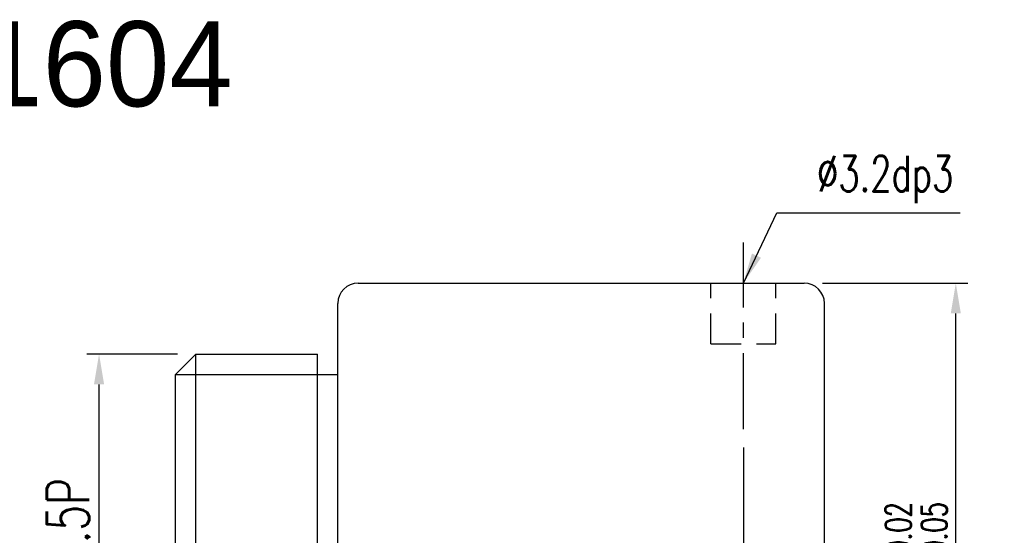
# Model space of a CAD drawing. Extents: x 22 to 593, y -64 to 86.
# Tile 7 of 7: x 71 to 119, y 60 to 86. Entities that reach past the tile are written whole.
import ezdxf

# ---------------------------------------------------------------- set-up
doc = ezdxf.new("R2010")
doc.units = 0
doc.header["$LTSCALE"] = 3
doc.header["$MEASUREMENT"] = 0
doc.header["$PDMODE"] = 1
doc.linetypes.add('CENTER', pattern=[2, 1.25, -0.25, 0.25, -0.25])
doc.linetypes.add('DASHED', pattern=[0.75, 0.5, -0.25])
doc.layers.get('DEFPOINTS').update_dxf_attribs({"linetype": 'CONTINUOUS'})
for name, color, linetype in [('CL', 1, 'CENTER'), ('DIM', 4, 'CONTINUOUS'), ('HID', 2, 'DASHED'), ('OUT', 3, 'CONTINUOUS')]:
    doc.layers.add(name, color=color, linetype=linetype)
doc.styles.add('DIM-7', font='SIMPLEX.shx', dxfattribs={"width": 0.7, "bigfont": 'chineset.shx'})
doc.dimstyles.new('CNS', dxfattribs={"dimtxt": 3.5, "dimasz": 2.5, "dimexe": 1, "dimexo": 1.5, "dimgap": 0.09, "dimtad": 0, "dimdsep": 46, "dimtxsty": 'DIM-7', "dimcen": 0.09, "dimclrd": 1, "dimclre": 1, "dimclrt": 4, "dimadec": 0, "dimazin": 0, "dimtfac": 1, "dimtix": 1, "dimtmove": 2, "dimatfit": 3, "dimfxl": 1, "dimtvp": 0.971429, "dimtolj": 1, "dimarcsym": 0})

# ---------------------------------------------------------------- blocks, each defined once
blk = doc.blocks.new('*D5')
at = {"layer": 'DEFPOINTS', "color": 0, "transparency": 16777216}
for p in [(74.654, 69.411), (79.431, 69.411), (79.431, 47.411)]:
    blk.add_point(p, dxfattribs=at)
at = {"layer": 'DIM', "color": 7, "lineweight": -2, "transparency": 16777216}
for p, q in [((78.531, 69.411), (74.054, 69.411)), ((74.654, 48.911), (74.654, 67.911)), ((78.531, 47.411), (74.054, 47.411))]:
    blk.add_line(p, q, dxfattribs=at)
at = {"layer": 'DIM', "color": 7, "transparency": 16777216}
for points in [[(74.404, 67.911), (74.904, 67.911), (74.654, 69.411)], [(74.404, 48.911), (74.904, 48.911), (74.654, 47.411)]]:
    blk.add_solid(points, dxfattribs=at)
at = {"layer": 'DIM', "color": 7, "transparency": 16777216, "insert": (73.124, 58.411), "char_height": 2.1, "attachment_point": 5, "rotation": 90, "style": 'DIM-7'}
blk.add_mtext('\\A1;M22X1.5P', dxfattribs=at)
blk = doc.blocks.new('*D4')
at = {"layer": 'DEFPOINTS', "color": 0, "transparency": 16777216}
for p in [(106.431, 65.711), (110.431, 44.911), (106.431, 39.942)]:
    blk.add_point(p, dxfattribs=at)
at = {"layer": 'DIM', "color": 7, "lineweight": -2, "transparency": 16777216}
for p, q in [((106.431, 64.811), (106.431, 39.342)), ((110.431, 44.011), (110.431, 39.342)), ((108.931, 39.942), (107.931, 39.942))]:
    blk.add_line(p, q, dxfattribs=at)
at = {"layer": 'DIM', "color": 7, "transparency": 16777216}
for points in [[(107.931, 40.192), (107.931, 39.692), (106.431, 39.942)], [(108.931, 40.192), (108.931, 39.692), (110.431, 39.942)]]:
    blk.add_solid(points, dxfattribs=at)
at = {"layer": 'DIM', "color": 7, "transparency": 16777216, "insert": (108.431, 41.472), "char_height": 2.1, "attachment_point": 5, "style": 'DIM-7'}
blk.add_mtext('\\A1;4', dxfattribs=at)
blk = doc.blocks.new('*D8')
at = {"layer": 'DEFPOINTS', "color": 0, "transparency": 16777216}
for p in [(109.431, 72.911), (116.909, 72.911), (109.431, 43.911)]:
    blk.add_point(p, dxfattribs=at)
at = {"layer": 'DIM', "color": 7, "lineweight": -2, "transparency": 16777216}
for p, q in [((110.331, 72.911), (117.509, 72.911)), ((116.909, 45.411), (116.909, 71.411)), ((110.331, 43.911), (117.509, 43.911))]:
    blk.add_line(p, q, dxfattribs=at)
at = {"layer": 'DIM', "color": 7, "transparency": 16777216}
for points in [[(116.659, 71.411), (117.159, 71.411), (116.909, 72.911)], [(116.659, 45.411), (117.159, 45.411), (116.909, 43.911)]]:
    blk.add_solid(points, dxfattribs=at)
at = {"layer": 'DIM', "color": 7, "transparency": 16777216, "insert": (114.959, 58.411), "char_height": 2.1, "attachment_point": 5, "rotation": 90, "style": 'DIM-7'}
blk.add_mtext('\\A1;%%c29{\\H1.260000;\\S-0.02^ -0.05;}', dxfattribs=at)

msp = doc.modelspace()

# ---------------------------------------------------------------- linework, layer by layer
at = {"layer": 'CL', "color": 7}
msp.add_line((106.431, 65.711), (106.431, 74.911), dxfattribs=at)
at = {"layer": 'DIM', "color": 7}
for p, q in [((79.431, 47.411), (79.431, 69.411)), ((78.431, 68.411), (86.431, 68.411))]:
    msp.add_line(p, q, dxfattribs=at)
at = {"layer": 'HID', "color": 7}
for p, q in [((104.831, 69.911), (104.831, 72.911)), ((108.031, 69.911), (108.031, 72.911)), ((104.831, 69.911), (108.031, 69.911))]:
    msp.add_line(p, q, dxfattribs=at)
at = {"layer": 'OUT', "color": 7}
for p, q in [((87.431, 72.911), (109.431, 72.911)), ((86.431, 44.911), (86.431, 71.911)), ((110.431, 44.911), (110.431, 71.911)), ((79.431, 69.411), (78.431, 68.411)), ((79.431, 69.411), (85.431, 69.411)), ((85.431, 47.411), (85.431, 69.411)), ((78.431, 48.411), (78.431, 68.411))]:
    msp.add_line(p, q, dxfattribs=at)
for centre, start, end in [((87.431, 71.911), 90, 180), ((109.431, 71.911), 360, 90)]:
    msp.add_arc(centre, 1, start, end, dxfattribs=at)

# ---------------------------------------------------------------- texts
at = {"layer": 'DIM', "color": 0, "insert": (54.077, 85.823), "char_height": 4.2, "width": 31.62239, "attachment_point": 1}
msp.add_mtext('BSH01604', dxfattribs=at)
at = {"layer": 'DIM', "color": 7, "insert": (110.065, 78.017), "char_height": 1.75, "attachment_point": 4, "style": 'DIM-7'}
msp.add_mtext('%%C3.2dp3', dxfattribs=at)

# ---------------------------------------------------------------- dimensions: what is measured, and where the dimension line sits
at = {"layer": 'DIM', "color": 7}
for base, p1, p2, text, override, picture, middle in [((116.909, 72.911), (109.431, 43.911), (109.431, 72.911), '%%c<>', {"dimscale": 0.6, "dimgap": 0.8, "dimtad": 1, "dimclrd": 7, "dimclre": 7, "dimclrt": 7, "dimtol": 1, "dimlim": 0, "dimtp": -0.02, "dimtm": 0.05, "dimtfac": 0.6, "dimtmove": 0}, '*D8', (114.959, 58.411)), ((74.654, 69.411), (79.431, 47.411), (79.431, 69.411), 'M<>X1.5P', {"dimscale": 0.6, "dimgap": 0.8, "dimtad": 1, "dimclrd": 7, "dimclre": 7, "dimclrt": 7, "dimtp": -0.02, "dimtm": 0.05, "dimtfac": 0.6, "dimtmove": 0}, '*D5', (73.124, 58.411))]:
    dim = msp.add_linear_dim(base=base, p1=p1, p2=p2, angle=90, text=text, dimstyle='CNS', override=override, dxfattribs=at)
    dim.commit()
    dim.dimension.update_dxf_attribs({"geometry": picture, "text_midpoint": middle})
dim = msp.add_linear_dim(base=(106.431, 39.942), p1=(110.431, 44.911), p2=(106.431, 65.711), dimstyle='CNS', override={"dimscale": 0.6, "dimgap": 0.8, "dimtad": 1, "dimclrd": 7, "dimclre": 7, "dimclrt": 7, "dimtp": -0.02, "dimtm": 0.05, "dimtfac": 0.6, "dimtmove": 0}, dxfattribs=at)
dim.commit()
dim.dimension.update_dxf_attribs({"geometry": '*D4', "text_midpoint": (108.431, 41.472)})

# ---------------------------------------------------------------- leaders
at = {"layer": 'DIM', "color": 7, "annotation_type": 0, "has_hookline": 1, "hookline_direction": 0, "text_width": 7.058}
msp.add_leader([(106.431, 72.911), (108.085, 76.37), (109.585, 76.37)], dimstyle='CNS', override={"dimscale": 0.6, "dimgap": 0.8, "dimtad": 1, "dimclrd": 7, "dimclre": 7, "dimclrt": 7, "dimtp": -0.02, "dimtm": 0.05, "dimtfac": 0.6, "dimtmove": 0}, dxfattribs=at)

doc.saveas('drawing.dxf')
